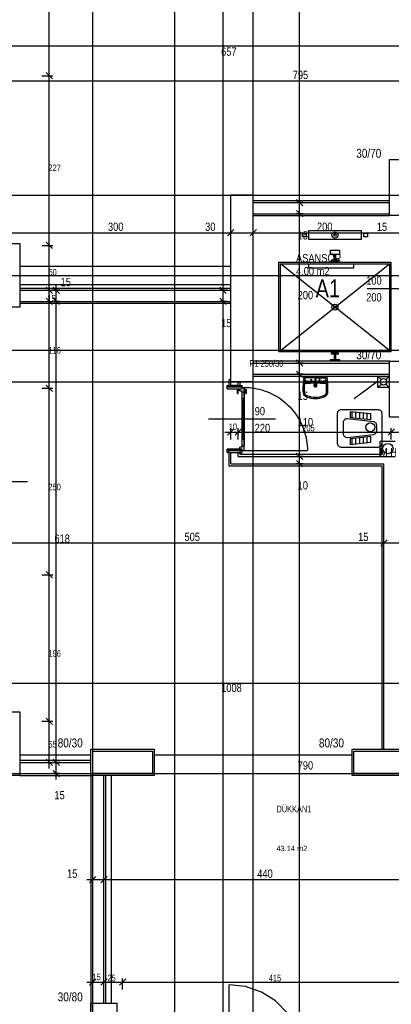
# Model space of a CAD drawing. Header units: centimetres. Extents: x 0 to 14595, y -30 to 2970.
# Tile 4 of 37: x 1563 to 1812, y 995 to 1655. Entities that reach past the tile are written whole.
import ezdxf
from ezdxf.enums import TextEntityAlignment as Align

# ---------------------------------------------------------------- set-up
doc = ezdxf.new("R2010")
doc.units = ezdxf.units.CM
for name, color, linetype in [('ASN-HALAT', 6, 'CONTINUOUS'), ('ASN-ISARET', 1, 'CONTINUOUS'), ('ASN-KA', 30, 'CONTINUOUS'), ('ASN-KABIN', 5, 'CONTINUOUS'), ('ASN-MIMARI', 8, 'CONTINUOUS'), ('ASN-RAY', 1, 'CONTINUOUS')]:
    doc.layers.add(name, color=color, linetype=linetype)
doc.styles.get("Standard").update_dxf_attribs({"font": 'arial.ttf', "width": 0.8})

msp = doc.modelspace()

# ---------------------------------------------------------------- linework, layer by layer
at = {"layer": 'ASN-HALAT'}
for centre, radius in [((1773.9, 1510.6), 2), ((1773.9, 1510.6), 0.75), ((1773.9, 1462.35), 2), ((1773.9, 1462.35), 0.75)]:
    msp.add_circle(centre, radius, dxfattribs=at)
at = {"layer": 'ASN-KA'}
msp.add_lwpolyline([(1756.4, 1507.6), (1756.4, 1513.6), (1791.4, 1513.6), (1791.4, 1507.6)], close=True, dxfattribs=at)
at = {"layer": 'ASN-KABIN'}
for p, q in [((1737.4, 1433.35), (1810.4, 1491.35)), ((1810.4, 1433.35), (1737.4, 1491.35))]:
    msp.add_line(p, q, dxfattribs=at)
for points in [[(1736.4, 1432.35), (1736.4, 1492.35), (1811.4, 1492.35), (1811.4, 1432.35)], [(1737.4, 1433.35), (1737.4, 1491.35), (1810.4, 1491.35), (1810.4, 1433.35)], [(1756.4, 1488.35), (1756.4, 1491.35), (1786.4, 1491.35), (1786.4, 1488.35)]]:
    msp.add_lwpolyline(points, close=True, dxfattribs=at)
at = {"layer": 'ASN-MIMARI'}
for p, q in [((1810.4, 1561.11), (1827.9, 1561.11)), ((1810.4, 1523.61), (1810.4, 1561.11)), ((1719.15, 1537.36), (1810.4, 1537.36)), ((1719.15, 1524.86), (1810.4, 1524.86)), ((1827.9, 1523.61), (1810.4, 1523.61)), ((1545.4, 1504.87), (1562.9, 1504.87)), ((1562.9, 1504.87), (1562.9, 1462.37)), ((1562.9, 1489.87), (1704.15, 1489.87)), ((1562.9, 1477.37), (1704.15, 1477.37)), ((1562.9, 1462.37), (1545.4, 1462.37)), ((1495.19, 1433.43), (2123.1, 1433.43)), ((1719.15, 1424.86), (1810.4, 1424.86)), ((1810.4, 1426.11), (1827.9, 1426.11)), ((1810.4, 1388.61), (1810.4, 1426.11)), ((1471.65, 1412.36), (2084.15, 1412.36)), ((1827.9, 1388.61), (1810.4, 1388.61)), ((1545.4, 1191.11), (1562.9, 1191.11)), ((1562.9, 1191.11), (1562.9, 1148.61)), ((1562.9, 1162.36), (1610.4, 1162.36)), ((1610.4, 1166.11), (1652.9, 1166.11)), ((1610.4, 1148.61), (1610.4, 1166.11)), ((1652.9, 1166.11), (1652.9, 1148.61)), ((1785.4, 1166.11), (1827.9, 1166.11)), ((1785.4, 1148.61), (1785.4, 1166.11)), ((1562.9, 1148.61), (1545.4, 1148.61)), ((1562.9, 1149.86), (1611.65, 1149.86)), ((1652.9, 1148.61), (1610.4, 1148.61)), ((1611.65, 996.01), (1611.65, 1148.61)), ((1624.15, 996.01), (1624.15, 1148.61)), ((1827.9, 1148.61), (1785.4, 1148.61)), ((1610.4, 996.01), (1627.9, 996.01)), ((1610.4, 953.51), (1610.4, 996.01)), ((1627.9, 996.01), (1627.9, 953.51))]:
    msp.add_line(p, q, dxfattribs=at)
for points in [[(1666.62, 876.62), (1666.62, 2046.9)], [(1698.92, 950.76), (1698.92, 2018.86)], [(1611.65, 864.84), (1611.65, 2016.11)], [(1719.15, 864.84), (1719.15, 2016.11)], [(1582.51, 1153.36), (1582.51, 1811.37)], [(1750.17, 950.76), (1750.17, 1811.37)], [(1471.65, 1637.36), (2084.15, 1637.36)], [(1577.51, 1617.36), (1585.01, 1617.36)], [(1580.39, 1619.48), (1584.63, 1615.24)], [(1542.65, 1613.86), (2078.15, 1613.86)], [(1471.65, 1537.36), (2084.15, 1537.36)], [(1719.15, 1537.36), (1704.15, 1537.36)], [(1704.15, 1412.36), (1704.15, 1537.36)], [(1719.15, 1412.36), (1719.15, 1537.36)], [(1810.4, 1533.61), (1719.15, 1533.61)], [(1719.15, 1532.36), (1810.4, 1532.36)], [(1752.67, 1532.36), (1747.67, 1532.36)], [(1748.05, 1534.48), (1752.29, 1530.23)], [(1719.15, 1524.86), (1810.4, 1524.86)], [(1752.67, 1524.86), (1747.67, 1524.86)], [(1748.05, 1526.98), (1752.29, 1522.73)], [(1719.15, 1523.61), (1810.4, 1523.61)], [(1542.65, 1512.14), (2078.15, 1512.14)], [(1706.27, 1514.27), (1702.03, 1510.02)], [(1704.15, 1509.64), (1704.15, 1514.64)], [(1721.27, 1514.27), (1717.03, 1510.02)], [(1719.15, 1509.64), (1719.15, 1514.64)], [(1580.39, 1505.74), (1584.63, 1501.5)], [(1577.51, 1503.62), (1585.01, 1503.62)], [(1471.65, 1483.62), (2084.15, 1483.62)], [(1587.22, 1145.86), (1587.22, 1477.62)], [(1704.15, 1474.87), (1562.9, 1474.87)], [(1562.9, 1473.62), (1704.15, 1473.62)], [(1577.51, 1473.62), (1585.01, 1473.62)], [(1580.39, 1475.74), (1584.63, 1471.5)], [(1589.72, 1473.62), (1584.72, 1473.62)], [(1585.1, 1475.74), (1589.34, 1471.5)], [(1701.42, 1473.62), (1696.42, 1473.62)], [(1696.8, 1475.74), (1701.05, 1471.5)], [(1795.4, 1474.86), (1840.4, 1474.86)], [(1562.9, 1466.12), (1704.15, 1466.12)], [(1562.9, 1464.87), (1704.15, 1464.87)], [(1577.51, 1466.12), (1585.01, 1466.12)], [(1580.39, 1468.24), (1584.63, 1464)], [(1589.72, 1466.12), (1584.72, 1466.12)], [(1585.1, 1468.24), (1589.34, 1464)], [(1701.42, 1466.12), (1696.42, 1466.12)], [(1696.8, 1468.24), (1701.05, 1464)], [(1810.4, 1426.11), (1719.15, 1426.11)], [(1719.15, 1424.86), (1810.4, 1424.86)], [(1752.67, 1424.86), (1747.67, 1424.86)], [(1748.05, 1426.98), (1752.29, 1422.73)], [(1748.05, 1419.48), (1752.29, 1415.23)], [(1702.9, 1413.61), (1702.9, 1409.86)], [(1704.15, 1413.61), (1702.9, 1413.61)], [(1719.15, 1412.36), (1704.15, 1412.36)], [(1704.15, 1409.86), (1704.15, 1412.36)], [(1709.15, 1409.86), (1709.15, 1412.36)], [(1710.4, 1409.86), (1710.4, 1412.36)], [(1719.15, 1417.36), (1810.4, 1417.36)], [(1719.15, 1416.11), (1810.4, 1416.11)], [(1719.15, 1412.36), (1810.4, 1412.36)], [(1752.67, 1417.36), (1747.67, 1417.36)], [(1752.97, 1415.54), (1752.74, 1413.1), (1752.57, 1410.66), (1752.47, 1408.21), (1752.44, 1405.76)], [(1753.25, 1415.79), (1753.19, 1415.79), (1753.13, 1415.77), (1753.08, 1415.74), (1753.04, 1415.7), (1753.01, 1415.65), (1752.98, 1415.6), (1752.97, 1415.54)], [(1753.25, 1415.79), (1768.36, 1415.79)], [(1753.71, 1414.58), (1753.52, 1412.38), (1753.38, 1410.18), (1753.3, 1407.97), (1753.28, 1405.76)], [(1754.1, 1412.68), (1753.97, 1412.68), (1753.85, 1412.65), (1753.74, 1412.59), (1753.65, 1412.51), (1753.58, 1412.41), (1753.53, 1412.29), (1753.5, 1412.17)], [(1753.6, 1413.42), (1753.61, 1413.33), (1753.63, 1413.24), (1753.67, 1413.16), (1753.73, 1413.08), (1753.81, 1413.03), (1753.9, 1412.99), (1753.99, 1412.97)], [(1754.13, 1414.96), (1754.04, 1414.95), (1753.96, 1414.92), (1753.88, 1414.87), (1753.82, 1414.82), (1753.76, 1414.74), (1753.73, 1414.66), (1753.71, 1414.58)], [(1760.81, 1411.61), (1759.1, 1411.59), (1757.39, 1411.52), (1755.69, 1411.41), (1753.98, 1411.25)], [(1753.99, 1412.97), (1755.69, 1412.86), (1757.4, 1412.79), (1759.1, 1412.74), (1760.81, 1412.72)], [(1754.1, 1412.68), (1755.77, 1412.58), (1757.45, 1412.51), (1759.13, 1412.46), (1760.81, 1412.45)], [(1754.1, 1412.68), (1755.77, 1412.46), (1757.44, 1412.3), (1759.12, 1412.2), (1760.81, 1412.17)], [(1760.81, 1414.96), (1754.13, 1414.96)], [(1758.02, 1413.84), (1757.93, 1413.83), (1757.85, 1413.8), (1757.77, 1413.76), (1757.71, 1413.7), (1757.66, 1413.63), (1757.62, 1413.55), (1757.6, 1413.47), (1757.6, 1413.38), (1757.62, 1413.29), (1757.66, 1413.21), (1757.71, 1413.14), (1757.77, 1413.08), (1757.85, 1413.04), (1757.93, 1413.01), (1758.02, 1413)], [(1758.02, 1413), (1758.1, 1413.01), (1758.19, 1413.04), (1758.26, 1413.08), (1758.33, 1413.14), (1758.38, 1413.21), (1758.42, 1413.29), (1758.43, 1413.38), (1758.43, 1413.47), (1758.42, 1413.55), (1758.38, 1413.63), (1758.33, 1413.7), (1758.26, 1413.76), (1758.19, 1413.8), (1758.1, 1413.83), (1758.02, 1413.84)], [(1760.33, 1411.61), (1760.32, 1411.65), (1760.31, 1411.69), (1760.29, 1411.73), (1760.26, 1411.76), (1760.22, 1411.79), (1760.18, 1411.81), (1760.14, 1411.82), (1760.09, 1411.82), (1760.05, 1411.81), (1760.01, 1411.79), (1759.98, 1411.76), (1759.95, 1411.73), (1759.93, 1411.69), (1759.91, 1411.65), (1759.91, 1411.61)], [(1760.81, 1414.33), (1760.7, 1414.32), (1760.61, 1414.29), (1760.52, 1414.23), (1760.44, 1414.17), (1760.38, 1414.08), (1760.34, 1413.99), (1760.32, 1413.89), (1760.32, 1413.79), (1760.34, 1413.69), (1760.38, 1413.6), (1760.44, 1413.51), (1760.52, 1413.44), (1760.61, 1413.39), (1760.7, 1413.36), (1760.81, 1413.35)], [(1761.02, 1411.61), (1761.02, 1411.65), (1761.01, 1411.69), (1760.98, 1411.73), (1760.95, 1411.76), (1760.92, 1411.79), (1760.88, 1411.81), (1760.84, 1411.82), (1760.79, 1411.82), (1760.75, 1411.81), (1760.71, 1411.79), (1760.67, 1411.76), (1760.64, 1411.73), (1760.62, 1411.69), (1760.61, 1411.65), (1760.6, 1411.61)], [(1760.81, 1414.96), (1767.49, 1414.96)], [(1760.81, 1413.35), (1760.91, 1413.36), (1761, 1413.39), (1761.09, 1413.44), (1761.17, 1413.51), (1761.23, 1413.6), (1761.27, 1413.69), (1761.29, 1413.79), (1761.29, 1413.89), (1761.27, 1413.99), (1761.23, 1414.08), (1761.17, 1414.17), (1761.09, 1414.23), (1761, 1414.29), (1760.91, 1414.32), (1760.81, 1414.33)], [(1760.81, 1412.72), (1762.51, 1412.74), (1764.22, 1412.79), (1765.92, 1412.86), (1767.62, 1412.97)], [(1760.81, 1412.17), (1762.49, 1412.2), (1764.17, 1412.3), (1765.85, 1412.46), (1767.51, 1412.68)], [(1760.81, 1412.45), (1762.48, 1412.46), (1764.16, 1412.51), (1765.84, 1412.58), (1767.51, 1412.68)], [(1767.63, 1411.25), (1765.93, 1411.41), (1764.22, 1411.52), (1762.51, 1411.59), (1760.81, 1411.61)], [(1761.7, 1411.61), (1761.7, 1411.65), (1761.69, 1411.69), (1761.67, 1411.73), (1761.64, 1411.76), (1761.6, 1411.79), (1761.56, 1411.81), (1761.52, 1411.82), (1761.47, 1411.82), (1761.43, 1411.81), (1761.39, 1411.79), (1761.36, 1411.76), (1761.33, 1411.73), (1761.3, 1411.69), (1761.29, 1411.65), (1761.29, 1411.61)], [(1763.59, 1413.84), (1763.51, 1413.83), (1763.42, 1413.8), (1763.35, 1413.76), (1763.28, 1413.7), (1763.23, 1413.63), (1763.2, 1413.55), (1763.18, 1413.47), (1763.18, 1413.38), (1763.2, 1413.29), (1763.23, 1413.21), (1763.28, 1413.14), (1763.35, 1413.08), (1763.42, 1413.04), (1763.51, 1413.01), (1763.59, 1413)], [(1763.59, 1413), (1763.68, 1413.01), (1763.76, 1413.04), (1763.84, 1413.08), (1763.91, 1413.14), (1763.96, 1413.21), (1763.99, 1413.29), (1764.01, 1413.38), (1764.01, 1413.47), (1763.99, 1413.55), (1763.96, 1413.63), (1763.91, 1413.7), (1763.84, 1413.76), (1763.76, 1413.8), (1763.68, 1413.83), (1763.59, 1413.84)], [(1767.9, 1414.58), (1767.88, 1414.66), (1767.85, 1414.74), (1767.8, 1414.82), (1767.73, 1414.87), (1767.66, 1414.92), (1767.57, 1414.95), (1767.49, 1414.96)], [(1768.11, 1412.17), (1768.09, 1412.29), (1768.04, 1412.41), (1767.96, 1412.51), (1767.87, 1412.59), (1767.76, 1412.65), (1767.64, 1412.68), (1767.51, 1412.68)], [(1767.62, 1412.97), (1767.72, 1412.99), (1767.8, 1413.03), (1767.88, 1413.08), (1767.94, 1413.16), (1767.98, 1413.24), (1768.01, 1413.33), (1768.01, 1413.42)], [(1768.34, 1405.76), (1768.31, 1407.97), (1768.23, 1410.18), (1768.09, 1412.38), (1767.9, 1414.58)], [(1768.64, 1415.54), (1768.63, 1415.6), (1768.61, 1415.65), (1768.57, 1415.7), (1768.53, 1415.74), (1768.48, 1415.77), (1768.42, 1415.79), (1768.36, 1415.79)], [(1769.17, 1405.76), (1769.14, 1408.21), (1769.04, 1410.66), (1768.88, 1413.1), (1768.64, 1415.54)], [(1802.32, 1412.48), (1786.79, 1400.78)], [(1802.32, 1412.48), (1799.86, 1411.55)], [(1802.72, 1415.89), (1810.22, 1415.89)], [(1802.72, 1408.39), (1802.72, 1415.89)], [(1802.72, 1415.89), (1804.87, 1413.75)], [(1810.22, 1415.89), (1808, 1413.67)], [(1810.22, 1415.89), (1810.22, 1408.39)], [(1577.51, 1407.99), (1585.01, 1407.99)], [(1580.39, 1410.11), (1584.63, 1405.87)], [(1701.65, 1407.61), (1701.65, 1409.86)], [(1701.65, 1409.86), (1711.65, 1409.86)], [(1710.4, 1408.61), (1701.65, 1408.61)], [(1701.65, 1407.61), (1710.15, 1407.61)], [(1701.65, 1407.61), (1711.65, 1407.61)], [(1702.9, 1409.86), (1702.9, 1408.61)], [(1711.65, 1408.61), (1702.9, 1408.61)], [(1709.15, 1409.86), (1704.15, 1409.86)], [(1708.65, 1407.16), (1710.15, 1407.16)], [(1708.65, 1404.46), (1708.65, 1407.16)], [(1709.15, 1404.46), (1709.15, 1406.71)], [(1709.15, 1406.71), (1710.15, 1406.71)], [(1710.15, 1407.16), (1710.15, 1407.61)], [(1710.15, 1406.26), (1710.15, 1407.61)], [(1710.15, 1407.61), (1711.65, 1407.61)], [(1710.15, 1406.71), (1710.15, 1407.16)], [(1710.15, 1406.26), (1710.15, 1406.71)], [(1710.15, 1406.26), (1711.65, 1406.26)], [(1710.4, 1409.86), (1710.4, 1408.61)], [(1711.65, 1408.51), (1711.65, 1409.86)], [(1711.65, 1407.61), (1711.65, 1409.86)], [(1711.65, 1408.51), (1713.15, 1408.51)], [(1711.65, 1407.61), (1711.65, 1408.51)], [(1711.65, 1405.36), (1711.65, 1406.26)], [(1711.65, 1405.36), (1713.15, 1405.36)], [(1711.65, 1400.86), (1711.65, 1405.36)], [(1711.65, 1369.36), (1711.65, 1405.36)], [(1713.15, 1407.16), (1713.15, 1408.51)], [(1713.15, 1408.51), (1713.15, 1405.36)], [(1713.15, 1408.51), (1714.85, 1408.47)], [(1713.15, 1406.71), (1713.15, 1407.16)], [(1713.15, 1407.16), (1714.65, 1407.16)], [(1713.15, 1405.36), (1713.15, 1406.71)], [(1713.15, 1406.71), (1714.15, 1406.71)], [(1713.15, 1400.86), (1713.15, 1405.36)], [(1713.15, 1405.36), (1713.15, 1369.36)], [(1714.15, 1404.46), (1714.15, 1406.71)], [(1714.65, 1404.46), (1714.65, 1407.16)], [(1714.85, 1408.47), (1716.55, 1408.37)], [(1716.55, 1408.37), (1718.25, 1408.2)], [(1718.25, 1408.2), (1719.94, 1407.96)], [(1719.94, 1407.96), (1721.61, 1407.65)], [(1721.61, 1407.65), (1723.27, 1407.28)], [(1723.27, 1407.28), (1724.92, 1406.84)], [(1724.92, 1406.84), (1726.55, 1406.33)], [(1726.55, 1406.33), (1728.15, 1405.76)], [(1728.15, 1405.76), (1729.73, 1405.12)], [(1729.73, 1405.12), (1731.28, 1404.42)], [(1752.44, 1405.76), (1752.52, 1405.01), (1752.74, 1404.29), (1753.11, 1403.62), (1753.6, 1403.05), (1754.19, 1402.58), (1754.87, 1402.24)], [(1753.28, 1405.76), (1753.34, 1405.17), (1753.51, 1404.61), (1753.8, 1404.1), (1754.18, 1403.65), (1754.64, 1403.29), (1755.17, 1403.02)], [(1754.01, 1410.98), (1753.88, 1410.95), (1753.75, 1410.89), (1753.63, 1410.81), (1753.53, 1410.71), (1753.46, 1410.59), (1753.41, 1410.46), (1753.39, 1410.32)], [(1753.98, 1411.25), (1753.83, 1411.23), (1753.69, 1411.17), (1753.55, 1411.1), (1753.43, 1411)], [(1760.81, 1411.33), (1759.11, 1411.31), (1757.41, 1411.24), (1755.71, 1411.13), (1754.01, 1410.98)], [(1760.81, 1410.98), (1760.59, 1410.96), (1760.38, 1410.89), (1760.19, 1410.78), (1760.03, 1410.64), (1759.9, 1410.46), (1759.81, 1410.26), (1759.77, 1410.05), (1759.77, 1409.83), (1759.81, 1409.61), (1759.9, 1409.41), (1760.03, 1409.24), (1760.19, 1409.09), (1760.38, 1408.98), (1760.59, 1408.91), (1760.81, 1408.89)], [(1760.81, 1410.58), (1760.67, 1410.56), (1760.55, 1410.52), (1760.43, 1410.45), (1760.33, 1410.37), (1760.25, 1410.26), (1760.2, 1410.13), (1760.17, 1410), (1760.17, 1409.87), (1760.2, 1409.74), (1760.25, 1409.62), (1760.33, 1409.51), (1760.43, 1409.42), (1760.55, 1409.35), (1760.67, 1409.31), (1760.81, 1409.29)], [(1767.6, 1410.98), (1765.9, 1411.13), (1764.21, 1411.24), (1762.51, 1411.31), (1760.81, 1411.33)], [(1760.81, 1408.89), (1761.02, 1408.91), (1761.23, 1408.98), (1761.42, 1409.09), (1761.58, 1409.24), (1761.71, 1409.41), (1761.8, 1409.61), (1761.85, 1409.83), (1761.85, 1410.05), (1761.8, 1410.26), (1761.71, 1410.46), (1761.58, 1410.64), (1761.42, 1410.78), (1761.23, 1410.89), (1761.02, 1410.96), (1760.81, 1410.98)], [(1760.81, 1409.29), (1760.94, 1409.31), (1761.07, 1409.35), (1761.18, 1409.42), (1761.28, 1409.51), (1761.36, 1409.62), (1761.42, 1409.74), (1761.44, 1409.87), (1761.44, 1410), (1761.42, 1410.13), (1761.36, 1410.26), (1761.28, 1410.37), (1761.18, 1410.45), (1761.07, 1410.52), (1760.94, 1410.56), (1760.81, 1410.58)], [(1766.45, 1403.02), (1766.97, 1403.29), (1767.44, 1403.65), (1767.82, 1404.1), (1768.1, 1404.61), (1768.28, 1405.17), (1768.34, 1405.76)], [(1766.74, 1402.24), (1767.42, 1402.58), (1768.02, 1403.05), (1768.51, 1403.62), (1768.87, 1404.29), (1769.1, 1405.01), (1769.17, 1405.76)], [(1768.22, 1410.32), (1768.2, 1410.46), (1768.15, 1410.59), (1768.08, 1410.71), (1767.98, 1410.81), (1767.87, 1410.89), (1767.74, 1410.95), (1767.6, 1410.98)], [(1768.19, 1411), (1768.06, 1411.1), (1767.93, 1411.17), (1767.78, 1411.23), (1767.63, 1411.25)], [(1802.72, 1408.39), (1804.98, 1410.65)], [(1810.22, 1408.39), (1802.72, 1408.39)], [(1810.22, 1408.39), (1807.89, 1410.72)], [(1708.65, 1404.46), (1709.15, 1404.46)], [(1711.65, 1373.86), (1711.65, 1400.86)], [(1713.15, 1400.86), (1711.65, 1400.86)], [(1711.65, 1399.96), (1713.15, 1399.96)], [(1712.39, 1374.76), (1712.39, 1399.96)], [(1712.6, 1399.96), (1712.4, 1399.96)], [(1713.15, 1373.86), (1713.15, 1400.86)], [(1714.15, 1404.46), (1714.65, 1404.46)], [(1731.28, 1404.42), (1732.81, 1403.66)], [(1732.81, 1403.66), (1734.3, 1402.84)], [(1734.3, 1402.84), (1735.76, 1401.96)], [(1735.76, 1401.96), (1737.18, 1401.02)], [(1737.18, 1401.02), (1738.56, 1400.02)], [(1738.56, 1400.02), (1739.9, 1398.97)], [(1739.9, 1398.97), (1741.2, 1397.87)], [(1754.87, 1402.24), (1756.31, 1401.77), (1757.79, 1401.43), (1759.29, 1401.22), (1760.81, 1401.15)], [(1755.17, 1403.02), (1756.54, 1402.57), (1757.94, 1402.25), (1759.37, 1402.05), (1760.81, 1401.99)], [(1760.81, 1401.99), (1762.25, 1402.05), (1763.67, 1402.25), (1765.08, 1402.57), (1766.45, 1403.02)], [(1760.81, 1401.15), (1762.32, 1401.22), (1763.82, 1401.43), (1765.3, 1401.77), (1766.74, 1402.24)], [(1741.2, 1397.87), (1742.45, 1396.71)], [(1742.45, 1396.71), (1743.66, 1395.51)], [(1743.66, 1395.51), (1744.81, 1394.26)], [(1744.81, 1394.26), (1745.92, 1392.96)], [(1745.92, 1392.96), (1746.97, 1391.62)], [(1777.96, 1393.6), (1777.4, 1393.53), (1776.87, 1393.35), (1776.4, 1393.05), (1776, 1392.66), (1775.7, 1392.18), (1775.52, 1391.65), (1775.46, 1391.1)], [(1802.96, 1393.6), (1777.96, 1393.6)], [(1797.96, 1390.75), (1784.21, 1392.28)], [(1784.21, 1388.26), (1784.21, 1392.28)], [(1785.46, 1388.12), (1785.46, 1392.14)], [(1787.96, 1387.84), (1787.96, 1391.87)], [(1805.46, 1391.1), (1805.39, 1391.65), (1805.21, 1392.18), (1804.91, 1392.66), (1804.52, 1393.05), (1804.04, 1393.35), (1803.51, 1393.53), (1802.96, 1393.6)], [(1734.15, 1387.36), (1689.15, 1387.36)], [(1746.97, 1391.62), (1747.96, 1390.24)], [(1747.96, 1390.24), (1748.9, 1388.81)], [(1748.9, 1388.81), (1749.78, 1387.36)], [(1749.78, 1387.36), (1750.61, 1385.86)], [(1750.61, 1385.86), (1751.37, 1384.34)], [(1775.46, 1391.1), (1775.46, 1371.1)], [(1782.17, 1387.48), (1781.64, 1387.48), (1781.13, 1387.37), (1780.65, 1387.16), (1780.22, 1386.86), (1779.87, 1386.47), (1779.61, 1386.01), (1779.45, 1385.51), (1779.39, 1384.99)], [(1799.67, 1385.53), (1782.17, 1387.48)], [(1797.96, 1386.73), (1784.21, 1388.26)], [(1790.46, 1387.56), (1790.46, 1391.59)], [(1792.96, 1387.29), (1792.96, 1391.31)], [(1795.46, 1387.01), (1795.46, 1391.03)], [(1797.96, 1386.73), (1797.96, 1390.75)], [(1801.89, 1383.05), (1801.84, 1383.57), (1801.68, 1384.06), (1801.42, 1384.51), (1801.07, 1384.9), (1800.65, 1385.21), (1800.18, 1385.42), (1799.67, 1385.53)], [(1805.4, 1388.6), (1805.4, 1363.61)], [(1805.46, 1371.1), (1805.46, 1391.1)], [(1700.15, 1378.65), (1818.15, 1378.65)], [(1706.27, 1380.77), (1702.03, 1376.53)], [(1704.15, 1373.65), (1704.15, 1381.15)], [(1711.27, 1380.77), (1707.03, 1376.53)], [(1709.15, 1373.65), (1709.15, 1381.15)], [(1751.37, 1384.34), (1752.07, 1382.79)], [(1752.07, 1382.79), (1752.7, 1381.21)], [(1752.7, 1381.21), (1753.27, 1379.6)], [(1753.27, 1379.6), (1753.78, 1377.97)], [(1779.39, 1384.99), (1779.39, 1381.83)], [(1779.39, 1381.83), (1779.39, 1377.57)], [(1799.67, 1377.03), (1800.18, 1377.14), (1800.65, 1377.35), (1801.07, 1377.66), (1801.42, 1378.05), (1801.68, 1378.5), (1801.84, 1378.99), (1801.89, 1379.51)], [(1801.89, 1381.83), (1801.89, 1383.05)], [(1801.89, 1379.51), (1801.89, 1381.83)], [(1802.65, 1378.65), (1984.15, 1378.65)], [(1813.77, 1380.77), (1809.53, 1376.53)], [(1811.65, 1373.65), (1811.65, 1381.15)], [(1713.15, 1374.76), (1711.65, 1374.76)], [(1711.65, 1369.36), (1711.65, 1373.86)], [(1711.65, 1373.86), (1713.15, 1373.86)], [(1712.4, 1374.76), (1712.6, 1374.76)], [(1713.15, 1369.36), (1713.15, 1373.86)], [(1753.78, 1377.97), (1754.22, 1376.33)], [(1754.22, 1376.33), (1754.6, 1374.67)], [(1754.6, 1374.67), (1754.9, 1372.99)], [(1754.9, 1372.99), (1755.14, 1371.31)], [(1779.39, 1377.57), (1779.45, 1377.05), (1779.61, 1376.55), (1779.87, 1376.09), (1780.22, 1375.7), (1780.65, 1375.4), (1781.13, 1375.19), (1781.64, 1375.08), (1782.17, 1375.08)], [(1782.17, 1375.08), (1799.67, 1377.03)], [(1784.21, 1374.3), (1797.96, 1375.83)], [(1784.21, 1370.28), (1784.21, 1374.3)], [(1785.46, 1370.42), (1785.46, 1374.44)], [(1787.96, 1370.7), (1787.96, 1374.72)], [(1790.46, 1370.97), (1790.46, 1375)], [(1792.96, 1371.25), (1792.96, 1375.28)], [(1795.46, 1371.53), (1795.46, 1375.55)], [(1797.96, 1371.81), (1797.96, 1375.83)], [(1804.15, 1362.36), (1804.15, 1372.36)], [(1814.15, 1372.36), (1804.15, 1372.36)], [(1701.65, 1367.11), (1710.15, 1367.11)], [(1701.65, 1364.86), (1701.65, 1367.11)], [(1711.65, 1367.11), (1701.65, 1367.11)], [(1710.4, 1366.11), (1701.65, 1366.11)], [(1702.9, 1364.86), (1702.9, 1366.11)], [(1711.65, 1366.11), (1702.9, 1366.11)], [(1710.15, 1367.11), (1710.15, 1368.46)], [(1711.65, 1368.46), (1710.15, 1368.46)], [(1710.15, 1367.11), (1711.65, 1367.11)], [(1710.4, 1364.86), (1710.4, 1366.11)], [(1711.65, 1369.36), (1713.15, 1369.36)], [(1711.65, 1369.36), (1711.65, 1368.46)], [(1711.65, 1366.21), (1711.65, 1367.11)], [(1711.65, 1364.86), (1711.65, 1367.11)], [(1711.65, 1364.86), (1711.65, 1366.21)], [(1711.65, 1366.21), (1713.15, 1366.21)], [(1713.15, 1366.21), (1713.15, 1369.36)], [(1713.15, 1366.21), (1755.45, 1366.21)], [(1755.14, 1371.31), (1755.31, 1369.61)], [(1755.31, 1369.61), (1755.42, 1367.91)], [(1755.42, 1367.91), (1755.45, 1366.21)], [(1775.46, 1371.1), (1775.52, 1370.54), (1775.7, 1370.01), (1776, 1369.54), (1776.4, 1369.14), (1776.87, 1368.84), (1777.4, 1368.66), (1777.96, 1368.6)], [(1777.96, 1368.6), (1802.96, 1368.6)], [(1784.21, 1370.28), (1797.96, 1371.81)], [(1802.96, 1368.6), (1803.51, 1368.66), (1804.04, 1368.84), (1804.52, 1369.14), (1804.91, 1369.54), (1805.21, 1370.01), (1805.39, 1370.54), (1805.46, 1371.1)], [(1701.65, 1364.86), (1711.65, 1364.86)], [(1702.9, 1364.86), (1702.9, 1356.11)], [(1704.15, 1357.36), (1704.15, 1364.86)], [(1704.15, 1364.86), (1709.15, 1364.86)], [(1709.15, 1362.36), (1709.15, 1364.86)], [(1709.15, 1362.36), (1806.65, 1362.36)], [(1710.4, 1363.61), (1710.4, 1364.86)], [(1805.4, 1363.61), (1710.4, 1363.61)], [(1752.67, 1362.36), (1747.67, 1362.36)], [(1748.05, 1364.48), (1752.29, 1360.23)], [(1748.05, 1359.48), (1752.29, 1355.23)], [(1804.15, 1362.36), (1814.15, 1362.36)], [(1702.9, 1356.11), (1805.4, 1356.11)], [(1704.15, 1357.36), (1806.65, 1357.36)], [(1752.67, 1357.36), (1747.67, 1357.36)], [(1805.4, 1356.11), (1805.4, 1166.11)], [(1806.65, 1166.11), (1806.65, 1357.36)], [(1522.9, 1345.49), (1567.9, 1345.49)], [(1808.77, 1306.53), (1804.53, 1302.29)], [(1806.65, 1301.91), (1806.65, 1306.91)], [(1542.65, 1304.41), (2078.15, 1304.41)], [(1577.51, 1282.99), (1585.01, 1282.99)], [(1580.39, 1285.11), (1584.63, 1280.87)], [(1495.19, 1210.42), (2123.1, 1210.42)], [(1577.51, 1184.86), (1585.01, 1184.86)], [(1580.39, 1186.98), (1584.63, 1182.73)], [(1611.65, 1149.86), (1611.65, 1164.86)], [(1611.65, 1164.86), (1651.65, 1164.86)], [(1651.65, 1164.86), (1651.65, 1149.86)], [(1652.9, 1162.36), (1785.4, 1162.36)], [(1786.65, 1149.86), (1786.65, 1164.86)], [(1786.65, 1164.86), (1826.65, 1164.86)], [(1610.4, 1158.61), (1562.9, 1158.61)], [(1562.9, 1157.36), (1610.4, 1157.36)], [(1577.51, 1157.36), (1585.01, 1157.36)], [(1580.39, 1159.48), (1584.63, 1155.23)], [(1589.72, 1157.36), (1584.72, 1157.36)], [(1585.1, 1159.48), (1589.34, 1155.23)], [(1471.65, 1149.86), (2084.15, 1149.86)], [(1562.9, 1149.86), (1611.65, 1149.86)], [(1562.9, 1148.61), (1610.4, 1148.61)], [(1589.72, 1149.86), (1584.72, 1149.86)], [(1585.1, 1151.98), (1589.34, 1147.73)], [(1610.4, 1148.6), (1610.4, 991.02)], [(1651.65, 1149.86), (1611.65, 1149.86)], [(1611.65, 996.01), (1611.65, 1148.61)], [(1619.15, 996.01), (1619.15, 1148.61)], [(1620.4, 996.01), (1620.4, 1148.6)], [(1652.9, 1149.86), (1785.4, 1149.86)], [(1826.65, 1149.86), (1786.65, 1149.86)], [(1607.65, 1078.79), (2078.15, 1078.79)], [(1613.77, 1080.91), (1609.53, 1076.67)], [(1611.65, 1076.29), (1611.65, 1081.29)], [(1621.27, 1080.91), (1617.03, 1076.67)], [(1619.15, 1076.29), (1619.15, 1081.29)], [(1607.65, 1010.14), (2078.15, 1010.14)], [(1613.77, 1012.27), (1609.53, 1008.02)], [(1611.65, 1005.14), (1611.65, 1012.64)], [(1621.27, 1012.27), (1617.03, 1008.02)], [(1619.15, 1005.14), (1619.15, 1012.64)], [(1633.77, 1012.27), (1629.53, 1008.02)], [(1631.65, 1005.14), (1631.65, 1012.64)], [(1752.82, 958.56), (1751.57, 969.65), (1747.89, 980.18), (1741.95, 989.64), (1734.06, 997.53), (1724.61, 1003.47), (1714.07, 1007.15), (1702.98, 1008.4)], [(1702.98, 961.06), (1702.98, 1008.4)]]:
    msp.add_lwpolyline(points, dxfattribs=at)
for centre, radius in [((1806.4, 1412.26), 2.14), ((1797.52, 1381.86), 3), ((1809.33, 1367.58), 3.47)]:
    msp.add_circle(centre, radius, dxfattribs=at)
at = {"layer": 'ASN-RAY'}
for points in [[(1752.15, 1509.35), (1752.15, 1511.85), (1754.65, 1511.85), (1754.65, 1509.35)], [(1793.15, 1509.35), (1793.15, 1511.85), (1795.65, 1511.85), (1795.65, 1509.35)], [(1770.9, 1497.55), (1770.9, 1500.55), (1776.9, 1500.55), (1776.9, 1497.55)], [(1773.5, 1493.9), (1773.5, 1497.55), (1774.3, 1497.55), (1774.3, 1493.9)], [(1771.67, 1493.1), (1771.67, 1493.9), (1776.12, 1493.9), (1776.12, 1493.1)], [(1771.67, 1430.8), (1771.67, 1431.6), (1776.12, 1431.6), (1776.12, 1430.8)], [(1770.9, 1426.1), (1770.9, 1427.15), (1776.9, 1427.15), (1776.9, 1426.1)], [(1773.5, 1427.15), (1773.5, 1430.8), (1774.3, 1430.8), (1774.3, 1427.15)]]:
    msp.add_lwpolyline(points, close=True, dxfattribs=at)

# ---------------------------------------------------------------- texts
at = {"layer": 'ASN-ISARET', "width": 0.8}
msp.add_text('A1', height=12, dxfattribs=at).set_placement((1769.15, 1474.85), align=Align.MIDDLE_CENTER)
at = {"layer": 'ASN-MIMARI', "width": 0.8}
for s, height, p in [('657', 5.556, (1697.67, 1630.71)), ('795', 5.556, (1745.62, 1615.11)), ('30/70', 6, (1788.17, 1562.36)), ('227', 4.444, (1582.01, 1553.41)), ('300', 5.556, (1621.87, 1513.39)), ('30', 5.556, (1686.94, 1513.39)), ('200', 5.556, (1761.87, 1513.39)), ('15', 5.556, (1801.94, 1513.39)), ('15', 5.556, (1748.92, 1507.64)), ('ASANSÖR', 5.556, (1747.82, 1492.36)), ('60', 4.444, (1582.01, 1483.48)), ('4.00 m2', 5.556, (1747.82, 1483.61)), ('15', 5.556, (1590.14, 1476.35)), ('100', 5.556, (1794.83, 1477.36)), ('200', 5.556, (1748.92, 1467.57)), ('200', 5.556, (1794.83, 1466.11)), ('15', 4.444, (1581.26, 1465.98)), ('15', 5.556, (1697.67, 1448.91)), ('116', 4.444, (1582.01, 1431.22)), ('30/70', 6, (1788.17, 1427.36)), ('P1 250/30', 4.444, (1716.65, 1422.36)), ('15', 5.556, (1748.92, 1400.14)), ('90', 5.556, (1720.15, 1389.86)), ('110', 5.556, (1748.92, 1382.57)), ('10', 4.444, (1702.77, 1379.9)), ('220', 5.556, (1720.15, 1378.61)), ('205', 4.444, (1752.07, 1379.15)), ('M H', 5.556, (1804.02, 1362.3)), ('10', 5.556, (1748.92, 1340.14)), ('250', 4.444, (1582.01, 1339.66)), ('618', 5.556, (1585.97, 1304.45)), ('505', 5.556, (1673.12, 1305.66)), ('15', 5.556, (1789.44, 1305.66)), ('196', 4.444, (1582.01, 1228.09)), ('1008', 5.556, (1697.67, 1204.48)), ('55', 4.444, (1582.01, 1167.22)), ('80/30', 6, (1588.18, 1167.36)), ('80/30', 6, (1763.17, 1167.36)), ('790', 5.556, (1748.92, 1152.53)), ('15', 5.556, (1585.97, 1132.64)), ('DÜKKAN1', 4.444, (1734.68, 1123.92)), ('43.14 m2', 3.556, (1734.68, 1097.92)), ('15', 5.556, (1594.44, 1080.04)), ('440', 5.556, (1721.87, 1080.04)), ('15', 4.444, (1611.52, 1011.39)), ('25', 4.444, (1621.52, 1010.64)), ('415', 4.444, (1729.58, 1010.64)), ('30/80', 6, (1588.18, 997.26))]:
    msp.add_text(s, height=height, dxfattribs=at).set_placement(p)

doc.saveas('drawing.dxf')
